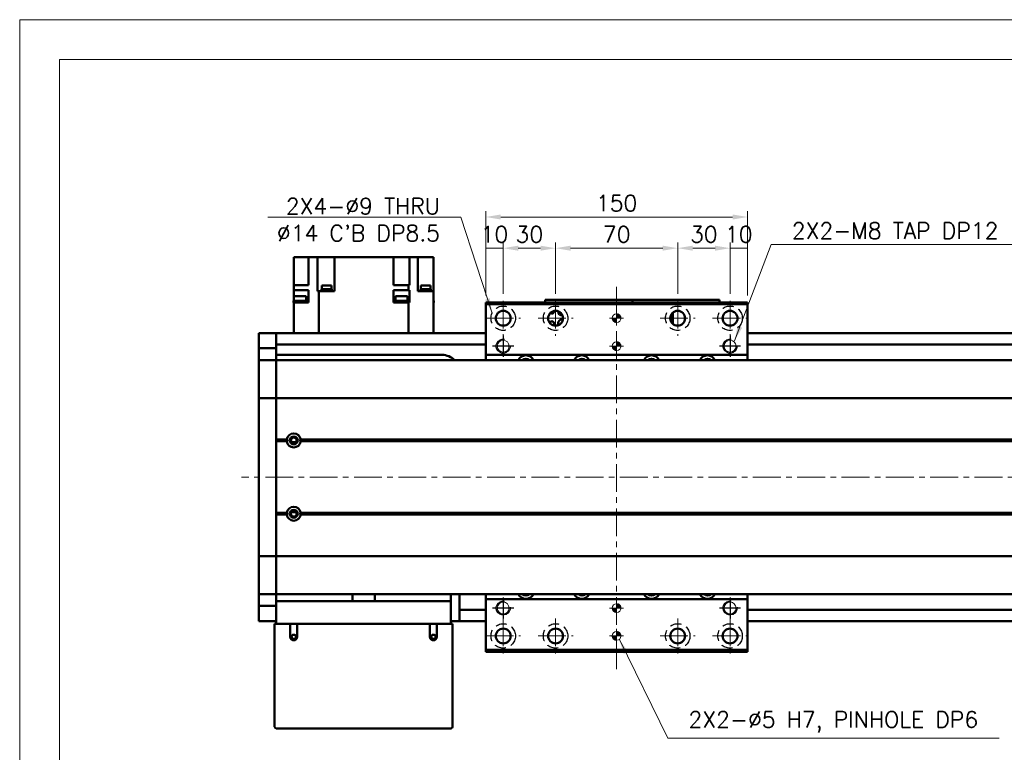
# Model space of a CAD drawing. Header units: millimetres. Extents: x 46891 to 50463, y 6223 to 9884.
# Tile 3 of 5: x 48547 to 49111, y 9465 to 9884. Entities that reach past the tile are written whole.
import ezdxf

# ---------------------------------------------------------------- set-up
doc = ezdxf.new("R2010")
doc.units = ezdxf.units.MM
doc.header["$LTSCALE"] = 0.5
doc.linetypes.add('CENTER', pattern=[50.8, 31.75, -6.35, 6.35, -6.35])
doc.linetypes.add('HIDDENX2', pattern=[19.05, 12.7, -6.35])
doc.layers.get('0').update_dxf_attribs({"lineweight": 20})
doc.layers.add('1', color=1, linetype='CENTER', lineweight=13)
doc.layers.add('외형선(ISO)', color=7, linetype='Continuous', lineweight=50)
for name, color, linetype in [('2', 2, 'HIDDENX2'), ('C', 1, 'CENTER'), ('DIM', 4, 'Continuous')]:
    doc.layers.add(name, color=color, linetype=linetype)
doc.styles.add('DSR TEXT', font='romans.shx', dxfattribs={"bigfont": 'whgtxt.shx'})
doc.styles.get("Standard").update_dxf_attribs({"font": 'romans.shx', "bigfont": 'whgtxt.shx'})
doc.dimstyles.new('DSR', dxfattribs={"dimscale": 2, "dimtxt": 3, "dimasz": 3, "dimexe": 0.5, "dimexo": 0.5, "dimgap": 0.5, "dimtad": 1, "dimdsep": 46, "dimtxsty": 'Standard', "dimcen": 2.5, "dimclrd": 4, "dimclre": 4, "dimclrt": 2, "dimadec": 0, "dimazin": 2, "dimtfac": 1, "dimtmove": 0, "dimatfit": 3, "dimfxl": 0, "dimlwd": -1, "dimlwe": -1, "dimarcsym": 0})

# ---------------------------------------------------------------- blocks, each defined once
blk = doc.blocks.new('A$C1C1952E1')
at = {"color": 1}
blk.add_lwpolyline([(0, 0), (420, 0), (420, 297), (0, 297)], close=True, dxfattribs=at)
at = {"color": 3}
blk.add_lwpolyline([(5, 5), (415, 5), (415, 292), (5, 292)], close=True, dxfattribs=at)
blk = doc.blocks.new('A$C33E56CC6')
h = blk.add_hatch()
h.set_pattern_fill('ANSI31', color=256, style=0)
h.set_pattern_definition([(45, (-7065.45672, -6508.5399), (-0.0883883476, 0.0883883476), [])])
h.paths.add_polyline_path([(4, 6.5, 0.414214), (1.5, 4), (4, 4)])
h.paths.add_polyline_path([(6.5, 4), (4, 4), (4, 1.5, 0.414214)])
blk.add_circle((4, 4), 2.5)
at = {"layer": '1'}
for p, q in [((4, 0), (4, 8)), ((0, 4), (8, 4))]:
    blk.add_line(p, q, dxfattribs=at)
blk = doc.blocks.new('tap8')
blk.add_circle((0, 0), 3.4)
at = {"layer": 'C', "color": 1, "linetype": 'CENTER'}
for p, q in [((0, -6.05), (0, 6.05)), ((-6.05, 0), (6.05, 0))]:
    blk.add_line(p, q, dxfattribs=at)
at = {"layer": 'DIM', "color": 3}
blk.add_arc((0, 0), 4, 263.8455, 189.4314, dxfattribs=at)
blk = doc.blocks.new('*D113')
at = {"color": 1, "linetype": 'ByBlock'}
for p, q in [((48813.71, 9726.16), (48813.71, 9756.63)), ((48823.71, 9727.16), (48823.71, 9756.63)), ((48823.71, 9753.33), (48813.71, 9753.33))]:
    blk.add_line(p, q, dxfattribs=at)
at = {"layer": 'Defpoints', "color": 0}
for p in [(48813.71, 9753.33), (48813.71, 9722.2), (48823.71, 9723.2)]:
    blk.add_point(p, dxfattribs=at)
at = {"color": 3, "insert": (48818.71, 9761.25), "char_height": 9.24, "attachment_point": 5, "style": 'DSR TEXT'}
blk.add_mtext('10', dxfattribs=at)
blk = doc.blocks.new('*D114')
at = {"color": 1, "linetype": 'ByBlock'}
for p, q in [((48823.71, 9727.16), (48823.71, 9756.63)), ((48853.71, 9727.16), (48853.71, 9756.63)), ((48832.29, 9753.33), (48845.13, 9753.33))]:
    blk.add_line(p, q, dxfattribs=at)
at = {"color": 1}
for points in [[(48832.29, 9754.76), (48832.29, 9751.9), (48823.71, 9753.33)], [(48845.13, 9754.76), (48845.13, 9751.9), (48853.71, 9753.33)]]:
    blk.add_solid(points, dxfattribs=at)
at = {"layer": 'Defpoints', "color": 0}
for p in [(48853.71, 9753.33), (48823.71, 9723.2), (48853.71, 9723.2)]:
    blk.add_point(p, dxfattribs=at)
at = {"color": 3, "insert": (48838.71, 9761.25), "char_height": 9.24, "attachment_point": 5, "style": 'DSR TEXT'}
blk.add_mtext('30', dxfattribs=at)
blk = doc.blocks.new('*D115')
at = {"color": 1, "linetype": 'ByBlock'}
for p, q in [((48853.71, 9727.16), (48853.71, 9756.63)), ((48923.71, 9727.16), (48923.71, 9756.63)), ((48862.29, 9753.33), (48915.13, 9753.33))]:
    blk.add_line(p, q, dxfattribs=at)
at = {"color": 1}
for points in [[(48862.29, 9754.76), (48862.29, 9751.9), (48853.71, 9753.33)], [(48915.13, 9754.76), (48915.13, 9751.9), (48923.71, 9753.33)]]:
    blk.add_solid(points, dxfattribs=at)
at = {"layer": 'Defpoints', "color": 0}
for p in [(48923.71, 9753.33), (48853.71, 9723.2), (48923.71, 9723.2)]:
    blk.add_point(p, dxfattribs=at)
at = {"color": 3, "insert": (48888.71, 9761.25), "char_height": 9.24, "attachment_point": 5, "style": 'DSR TEXT'}
blk.add_mtext('70', dxfattribs=at)
blk = doc.blocks.new('*D116')
at = {"color": 1, "linetype": 'ByBlock'}
for p, q in [((48923.71, 9727.16), (48923.71, 9756.63)), ((48953.71, 9727.16), (48953.71, 9756.63)), ((48932.29, 9753.33), (48945.13, 9753.33))]:
    blk.add_line(p, q, dxfattribs=at)
at = {"color": 1}
for points in [[(48932.29, 9754.76), (48932.29, 9751.9), (48923.71, 9753.33)], [(48945.13, 9754.76), (48945.13, 9751.9), (48953.71, 9753.33)]]:
    blk.add_solid(points, dxfattribs=at)
at = {"layer": 'Defpoints', "color": 0}
for p in [(48953.71, 9753.33), (48923.71, 9723.2), (48953.71, 9723.2)]:
    blk.add_point(p, dxfattribs=at)
at = {"color": 3, "insert": (48938.71, 9761.25), "char_height": 9.24, "attachment_point": 5, "style": 'DSR TEXT'}
blk.add_mtext('30', dxfattribs=at)
blk = doc.blocks.new('*D117')
at = {"color": 1, "linetype": 'ByBlock'}
for p, q in [((48953.71, 9727.16), (48953.71, 9756.63)), ((48963.71, 9726.16), (48963.71, 9756.63)), ((48953.71, 9753.33), (48963.71, 9753.33))]:
    blk.add_line(p, q, dxfattribs=at)
at = {"layer": 'Defpoints', "color": 0}
for p in [(48963.71, 9753.33), (48953.71, 9723.2), (48963.71, 9722.2)]:
    blk.add_point(p, dxfattribs=at)
at = {"color": 3, "insert": (48958.71, 9761.25), "char_height": 9.24, "attachment_point": 5, "style": 'DSR TEXT'}
blk.add_mtext('10', dxfattribs=at)
blk = doc.blocks.new('*D118')
at = {"color": 1, "linetype": 'ByBlock'}
for p, q in [((48813.71, 9726.16), (48813.71, 9774.49)), ((48963.71, 9726.16), (48963.71, 9774.49)), ((48955.13, 9771.19), (48822.29, 9771.19))]:
    blk.add_line(p, q, dxfattribs=at)
at = {"color": 1}
for points in [[(48822.29, 9772.62), (48822.29, 9769.76), (48813.71, 9771.19)], [(48955.13, 9772.62), (48955.13, 9769.76), (48963.71, 9771.19)]]:
    blk.add_solid(points, dxfattribs=at)
at = {"layer": 'Defpoints', "color": 0}
for p in [(48813.71, 9771.19), (48813.71, 9722.2), (48963.71, 9722.2)]:
    blk.add_point(p, dxfattribs=at)
at = {"color": 3, "insert": (48888.71, 9779.11), "char_height": 9.24, "attachment_point": 5, "style": 'DSR TEXT'}
blk.add_mtext('150', dxfattribs=at)

msp = doc.modelspace()

# ---------------------------------------------------------------- linework, layer by layer
at = {"layer": '1'}
for p, q in [((48888.71073, 9512.2047), (48888.71073, 9732.2047)), ((48823.71073, 9723.2047), (48823.71073, 9703.2047)), ((48853.71073, 9723.2047), (48853.71073, 9703.2047)), ((48923.71073, 9723.2047), (48923.71073, 9703.2047)), ((48953.71073, 9723.2047), (48953.71073, 9703.2047)), ((48813.71073, 9713.2047), (48833.71073, 9713.2047)), ((48843.71073, 9713.2047), (48863.71073, 9713.2047)), ((48913.71073, 9713.2047), (48933.71073, 9713.2047)), ((48943.71073, 9713.2047), (48963.71073, 9713.2047)), ((49363.71073, 9622.2047), (48673.71073, 9622.2047)), ((48823.71073, 9541.2047), (48823.71073, 9521.2047)), ((48853.71073, 9541.2047), (48853.71073, 9521.2047)), ((48923.71073, 9541.2047), (48923.71073, 9521.2047)), ((48953.71073, 9541.2047), (48953.71073, 9521.2047)), ((48813.71073, 9531.2047), (48833.71073, 9531.2047)), ((48843.71073, 9531.2047), (48863.71073, 9531.2047)), ((48913.71073, 9531.2047), (48933.71073, 9531.2047)), ((48943.71073, 9531.2047), (48963.71073, 9531.2047))]:
    msp.add_line(p, q, dxfattribs=at)
at = {"layer": '2'}
for centre in [(48823.71073, 9713.2047), (48853.71073, 9713.2047), (48923.71073, 9713.2047), (48953.71073, 9713.2047), (48823.71073, 9531.2047), (48853.71073, 9531.2047), (48923.71073, 9531.2047), (48953.71073, 9531.2047)]:
    msp.add_circle(centre, 7, dxfattribs=at)
at = {"layer": '외형선(ISO)'}
for p, q in [((48703.71073, 9748.2047), (48703.71073, 9732.2047)), ((48708.11073, 9748.2047), (48703.71073, 9748.2047)), ((48708.11073, 9748.2047), (48712.11073, 9748.2047)), ((48712.11073, 9732.2047), (48712.11073, 9748.2047)), ((48712.26688, 9748.2047), (48712.11073, 9748.2047)), ((48712.26688, 9748.2047), (48717.34362, 9748.2047)), ((48717.34362, 9728.7047), (48717.34362, 9748.2047)), ((48722.51073, 9748.2047), (48717.34362, 9748.2047)), ((48722.51073, 9748.2047), (48727.01073, 9748.2047)), ((48727.01073, 9728.7047), (48727.01073, 9748.2047)), ((48760.91073, 9748.2047), (48727.01073, 9748.2047)), ((48760.91073, 9748.2047), (48760.91073, 9732.2047)), ((48760.91073, 9748.2047), (48764.91073, 9748.2047)), ((48770.03267, 9748.2047), (48764.91073, 9748.2047)), ((48770.03267, 9732.2047), (48770.03267, 9748.2047)), ((48770.0434, 9748.2047), (48770.03267, 9748.2047)), ((48770.0434, 9748.2047), (48774.81073, 9748.2047)), ((48774.81073, 9728.7047), (48774.81073, 9748.2047)), ((48774.81073, 9748.2047), (48779.31073, 9748.2047)), ((48783.71073, 9748.2047), (48779.31073, 9748.2047)), ((48783.71073, 9728.7047), (48783.71073, 9748.2047)), ((48703.71073, 9729.2047), (48703.71073, 9732.2047)), ((48712.11073, 9732.2047), (48703.71073, 9732.2047)), ((48725.26215, 9731.9047), (48719.76215, 9731.9047)), ((48719.76215, 9731.9047), (48719.76215, 9729.9047)), ((48725.26215, 9731.9047), (48725.26215, 9729.9047)), ((48760.91073, 9732.2047), (48769.37692, 9732.2047)), ((48769.37692, 9729.2047), (48769.37692, 9732.2047)), ((48770.03267, 9732.2047), (48769.37692, 9732.2047)), ((48782.02167, 9731.9047), (48776.52167, 9731.9047)), ((48776.52167, 9731.9047), (48776.52167, 9729.9047)), ((48782.02167, 9731.9047), (48782.02167, 9729.9047)), ((48703.71073, 9724.2047), (48703.71073, 9729.2047)), ((48703.71073, 9729.2047), (48712.11073, 9729.2047)), ((48712.11073, 9724.2047), (48712.11073, 9729.2047)), ((48717.34362, 9728.7047), (48717.37806, 9728.7047)), ((48718.04454, 9728.7047), (48717.37806, 9728.7047)), ((48718.04454, 9704.7047), (48718.04454, 9728.7047)), ((48718.04454, 9728.7047), (48727.01073, 9728.7047)), ((48725.51215, 9729.2047), (48719.51215, 9729.2047)), ((48719.51215, 9729.2047), (48719.51215, 9728.7047)), ((48725.46215, 9729.9047), (48719.56215, 9729.9047)), ((48719.56215, 9729.9047), (48719.56215, 9729.2047)), ((48725.46215, 9729.9047), (48725.46215, 9729.2047)), ((48725.51215, 9729.2047), (48725.51215, 9728.7047)), ((48760.91073, 9729.2047), (48769.37692, 9729.2047)), ((48760.91073, 9724.2047), (48760.91073, 9729.2047)), ((48769.37692, 9729.2047), (48770.03267, 9729.2047)), ((48770.03267, 9724.2047), (48770.03267, 9729.2047)), ((48774.81073, 9728.7047), (48775.15457, 9728.7047)), ((48783.71073, 9728.7047), (48775.15457, 9728.7047)), ((48782.27167, 9729.2047), (48776.27167, 9729.2047)), ((48776.27167, 9729.2047), (48776.27167, 9728.7047)), ((48782.22167, 9729.9047), (48776.32167, 9729.9047)), ((48776.32167, 9729.9047), (48776.32167, 9729.2047)), ((48782.22167, 9729.9047), (48782.22167, 9729.2047)), ((48782.27167, 9729.2047), (48782.27167, 9728.7047)), ((48783.71073, 9704.7047), (48783.71073, 9728.7047)), ((48711.09083, 9723.2047), (48703.49083, 9723.2047)), ((48703.49083, 9722.2047), (48703.49083, 9723.2047)), ((48703.49083, 9722.2047), (48703.71073, 9722.2047)), ((48703.71073, 9724.2047), (48703.71073, 9723.2047)), ((48703.71073, 9724.2047), (48703.79083, 9724.2047)), ((48703.71073, 9722.2047), (48703.71073, 9704.7047)), ((48712.14979, 9722.2047), (48703.71073, 9722.2047)), ((48710.79083, 9725.8047), (48703.79083, 9725.8047)), ((48703.79083, 9723.2047), (48703.79083, 9725.8047)), ((48710.79083, 9723.2047), (48710.79083, 9725.8047)), ((48712.11073, 9724.2047), (48710.79083, 9724.2047)), ((48711.09083, 9722.2047), (48711.09083, 9723.2047)), ((48712.11073, 9724.2047), (48712.14979, 9724.2047)), ((48712.14979, 9724.2047), (48712.14979, 9722.2047)), ((48760.9093, 9724.2047), (48760.91073, 9724.2047)), ((48760.9093, 9724.2047), (48760.9093, 9722.2047)), ((48764.14742, 9722.2047), (48760.9093, 9722.2047)), ((48761.92135, 9724.2047), (48760.91073, 9724.2047)), ((48769.22135, 9723.2047), (48761.62135, 9723.2047)), ((48761.62135, 9722.2047), (48761.62135, 9723.2047)), ((48768.92135, 9725.8047), (48761.92135, 9725.8047)), ((48761.92135, 9723.2047), (48761.92135, 9725.8047)), ((48764.14742, 9722.2047), (48766.69527, 9722.2047)), ((48769.37692, 9722.2047), (48766.69527, 9722.2047)), ((48768.92135, 9723.2047), (48768.92135, 9725.8047)), ((48768.92135, 9724.2047), (48770.03267, 9724.2047)), ((48769.22135, 9722.2047), (48769.22135, 9723.2047)), ((48769.37692, 9704.7047), (48769.37692, 9722.2047)), ((48770.03536, 9722.2047), (48769.37692, 9722.2047)), ((48770.03267, 9724.2047), (48770.03536, 9724.2047)), ((48770.03536, 9722.2047), (48770.03536, 9724.2047)), ((48783.93063, 9723.2047), (48783.71073, 9723.2047)), ((48783.71073, 9722.2047), (48783.93063, 9722.2047)), ((48783.93063, 9722.2047), (48783.93063, 9723.2047)), ((48813.71073, 9722.2047), (48813.71073, 9721.2047)), ((48813.71073, 9722.2047), (48963.71073, 9722.2047)), ((48813.71073, 9721.2047), (48813.71073, 9692.2047)), ((48963.71073, 9721.2047), (48813.71073, 9721.2047)), ((48847.71073, 9723.70468), (48847.71073, 9723.70466)), ((48847.71073, 9723.70468), (48897.71073, 9723.70468)), ((48847.71073, 9722.2047), (48847.71073, 9723.70466)), ((48850.71073, 9723.70465), (48894.71073, 9723.70465)), ((48897.71073, 9723.70468), (48897.71073, 9723.70466)), ((48897.71073, 9723.70468), (48947.71073, 9723.70468)), ((48897.71073, 9723.70466), (48897.71073, 9722.2047)), ((48897.71073, 9722.2047), (48897.71073, 9723.70466)), ((48900.71073, 9723.70465), (48944.71073, 9723.70465)), ((48947.71073, 9723.70466), (48947.71073, 9722.2047)), ((48963.71073, 9721.2047), (48963.71073, 9722.2047)), ((48963.71073, 9692.2047), (48963.71073, 9721.2047)), ((48920.91073, 9716.40197), (48920.91073, 9710.90469)), ((48919.61073, 9712.08555), (48919.61073, 9714.32385)), ((48920.91073, 9710.90469), (48920.13688, 9710.90469)), ((48920.91073, 9710.90469), (48920.91073, 9710.00744)), ((48683.71073, 9701.7047), (48683.71073, 9704.7047)), ((48693.71073, 9704.7047), (48683.71073, 9704.7047)), ((48693.71073, 9701.7047), (48693.71073, 9704.7047)), ((48693.71073, 9704.7047), (48813.71073, 9704.7047)), ((48693.71073, 9704.7047), (48693.71073, 9701.7047)), ((48963.71073, 9704.7047), (49343.71073, 9704.7047)), ((48683.71073, 9701.7047), (48683.71073, 9698.7651)), ((48683.71073, 9698.7651), (48683.71073, 9695.96506)), ((48693.71073, 9701.7047), (48693.71073, 9699.2047)), ((48693.71073, 9698.7651), (48693.71073, 9701.7047)), ((48693.71073, 9695.96506), (48693.71073, 9698.7651)), ((48693.71073, 9698.2047), (48813.71073, 9698.2047)), ((48963.71073, 9698.2047), (49343.71073, 9698.2047)), ((48683.71073, 9695.96506), (48683.71073, 9689.27136)), ((48693.71073, 9695.96506), (48683.71073, 9695.96506)), ((48693.71073, 9689.27136), (48693.71073, 9695.96506)), ((48683.71073, 9689.27136), (48683.71073, 9689.2047)), ((48693.71073, 9689.27136), (48683.71073, 9689.27136)), ((48683.71073, 9686.50835), (48683.71073, 9689.2047)), ((48693.71073, 9689.2047), (48683.71073, 9689.2047)), ((48788.71073, 9692.2047), (48693.71073, 9692.2047)), ((48693.71073, 9689.2047), (48693.71073, 9689.27136)), ((48693.71073, 9689.2047), (48693.71073, 9686.50835)), ((48693.71073, 9686.50835), (48693.71073, 9689.2047)), ((49343.71073, 9689.2047), (48693.71073, 9689.2047)), ((48813.71073, 9692.2047), (48813.71073, 9689.2047)), ((48963.71073, 9692.2047), (48813.71073, 9692.2047)), ((48963.71073, 9689.2047), (48963.71073, 9692.2047)), ((48683.71073, 9667.90022), (48683.71073, 9686.50835)), ((48693.71073, 9686.50835), (48693.71073, 9667.90022)), ((48693.71073, 9667.90022), (48693.71073, 9686.50835)), ((48683.71073, 9667.90022), (48683.71073, 9667.43211)), ((48683.71073, 9665.43211), (48683.71073, 9667.43211)), ((48693.71073, 9667.43211), (48683.71073, 9667.43211)), ((48683.71073, 9665.43211), (48683.71073, 9578.97729)), ((48693.71073, 9667.43211), (48693.71073, 9667.90022)), ((48693.71073, 9667.90022), (48693.71073, 9667.43211)), ((48693.71073, 9667.43211), (48693.71073, 9665.43211)), ((48693.71073, 9665.43211), (48693.71073, 9667.43211)), ((49343.71073, 9667.43211), (48693.71073, 9667.43211)), ((48693.71073, 9578.97729), (48693.71073, 9665.43211)), ((48693.71073, 9665.43211), (48693.71073, 9643.7047)), ((48699.7421, 9643.7047), (48693.71073, 9643.7047)), ((48700.21073, 9643.2047), (48693.71073, 9643.2047)), ((48699.7421, 9642.7047), (48693.71073, 9642.7047)), ((48693.71073, 9642.7047), (48693.71073, 9601.7047)), ((48702.43494, 9642.2047), (48704.98652, 9642.2047)), ((49330.21073, 9643.2047), (48707.21073, 9643.2047)), ((49329.7421, 9643.7047), (48707.67936, 9643.7047)), ((49329.7421, 9642.7047), (48707.67936, 9642.7047)), ((48702.43494, 9602.2047), (48704.98652, 9602.2047)), ((48699.7421, 9601.7047), (48693.71073, 9601.7047)), ((48700.21073, 9601.2047), (48693.71073, 9601.2047)), ((48699.7421, 9600.7047), (48693.71073, 9600.7047)), ((48693.71073, 9600.7047), (48693.71073, 9578.97729)), ((49330.21073, 9601.2047), (48707.21073, 9601.2047)), ((49329.7421, 9601.7047), (48707.67936, 9601.7047)), ((49329.7421, 9600.7047), (48707.67936, 9600.7047)), ((48683.71073, 9576.97729), (48683.71073, 9578.97729)), ((48683.71073, 9576.97729), (48683.71073, 9576.50918)), ((48693.71073, 9576.97729), (48683.71073, 9576.97729)), ((48683.71073, 9557.90106), (48683.71073, 9576.50918)), ((48693.71073, 9578.97729), (48693.71073, 9576.97729)), ((48693.71073, 9576.97729), (48693.71073, 9578.97729)), ((48693.71073, 9576.50918), (48693.71073, 9576.97729)), ((48693.71073, 9576.97729), (48693.71073, 9576.50918)), ((49343.71073, 9576.97729), (48693.71073, 9576.97729)), ((48693.71073, 9576.50918), (48693.71073, 9557.90106)), ((48693.71073, 9557.90106), (48693.71073, 9576.50918)), ((48683.71073, 9555.2047), (48683.71073, 9557.90106)), ((48693.71073, 9557.90106), (48693.71073, 9555.2047)), ((48693.71073, 9555.2047), (48693.71073, 9557.90106)), ((48683.71073, 9555.2047), (48683.71073, 9555.13805)), ((48693.71073, 9555.2047), (48683.71073, 9555.2047)), ((48683.71073, 9555.13805), (48683.71073, 9548.44434)), ((48693.71073, 9555.13805), (48683.71073, 9555.13805)), ((48693.71073, 9555.13805), (48693.71073, 9555.2047)), ((49343.71073, 9555.2047), (48693.71073, 9555.2047)), ((48693.71073, 9554.22556), (48693.71073, 9555.13805)), ((48693.71073, 9554.22556), (48693.71073, 9551.2047)), ((48737.3076, 9551.2047), (48737.3076, 9555.2047)), ((48750.11385, 9555.2047), (48750.11385, 9551.2047)), ((48793.71073, 9551.2047), (48793.71073, 9555.2047)), ((48798.71073, 9550.2047), (48798.71073, 9555.2047)), ((48813.71073, 9555.2047), (48813.71073, 9552.2047)), ((48813.71073, 9552.2047), (48813.71073, 9523.2047)), ((48813.71073, 9552.2047), (48963.71073, 9552.2047)), ((48963.71073, 9552.2047), (48963.71073, 9555.2047)), ((48963.71073, 9523.2047), (48963.71073, 9552.2047)), ((48683.71073, 9548.44434), (48683.71073, 9545.6443)), ((48693.71073, 9548.44434), (48683.71073, 9548.44434)), ((48693.71073, 9551.2047), (48793.71073, 9551.2047)), ((48693.71073, 9538.2047), (48693.71073, 9551.2047)), ((48793.71073, 9551.2047), (48793.71073, 9538.2047)), ((48798.71073, 9546.2047), (48798.71073, 9550.2047)), ((48798.71073, 9546.2047), (48798.71073, 9545.2047)), ((48798.71073, 9546.2047), (48813.71073, 9546.2047)), ((48963.71073, 9546.2047), (49343.71073, 9546.2047)), ((48683.71073, 9545.6443), (48683.71073, 9542.7047)), ((48683.71073, 9539.7047), (48683.71073, 9542.7047)), ((48798.71073, 9542.7047), (48798.71073, 9545.2047)), ((48798.71073, 9542.7047), (48798.71073, 9539.7047)), ((48693.71073, 9539.7047), (48683.71073, 9539.7047)), ((48693.71073, 9538.2047), (48692.71073, 9538.2047)), ((48692.71073, 9479.2047), (48692.71073, 9538.2047)), ((48701.71073, 9538.2047), (48693.71073, 9538.2047)), ((48705.71073, 9538.2047), (48701.71073, 9538.2047)), ((48701.71073, 9538.2047), (48701.71073, 9530.7047)), ((48705.71073, 9530.7047), (48705.71073, 9538.2047)), ((48781.71073, 9538.2047), (48705.71073, 9538.2047)), ((48785.71073, 9538.2047), (48781.71073, 9538.2047)), ((48781.71073, 9538.2047), (48781.71073, 9530.7047)), ((48785.71073, 9530.7047), (48785.71073, 9538.2047)), ((48793.71073, 9538.2047), (48785.71073, 9538.2047)), ((48793.71073, 9539.7047), (48798.71073, 9539.7047)), ((48794.71073, 9538.2047), (48793.71073, 9538.2047)), ((48794.71073, 9538.2047), (48794.71073, 9479.2047)), ((48798.71073, 9539.7047), (48813.71073, 9539.7047)), ((48963.71073, 9539.7047), (49343.71073, 9539.7047)), ((48813.71073, 9523.2047), (48813.71073, 9522.2047)), ((48813.71073, 9523.2047), (48963.71073, 9523.2047)), ((48963.71073, 9522.2047), (48963.71073, 9523.2047)), ((48813.71073, 9522.2047), (48963.71073, 9522.2047)), ((48793.71073, 9478.2047), (48693.71073, 9478.2047))]:
    msp.add_line(p, q, dxfattribs=at)
for centre, radius in [((48823.71073, 9713.2047), 4.25), ((48853.71073, 9713.2047), 4.25), ((48923.71073, 9713.2047), 4.25), ((48953.71073, 9713.2047), 4.25), ((48703.71073, 9643.2047), 2.25), ((48703.71073, 9643.2047), 1.621), ((48703.71073, 9601.2047), 2.25), ((48703.71073, 9601.2047), 1.621), ((48823.71073, 9531.2047), 4.25), ((48853.71073, 9531.2047), 4.25), ((48923.71073, 9531.2047), 4.25), ((48953.71073, 9531.2047), 4.25), ((48703.71073, 9530.7047), 1.2295), ((48783.71073, 9530.7047), 1.2295)]:
    msp.add_circle(centre, radius, dxfattribs=at)
for centre, radius, start, end in [((48851.71073, 9717.2047), 1.2295, 224.8440881, 8.2860527), ((48857.71073, 9717.2047), 2.5, 180.5396205, 269.4603314), ((48851.71073, 9710.2047), 1.2295, 302.7008497, 169.9190745), ((48857.71073, 9710.2047), 2.5, 84.9668066, 201.2933366), ((48788.71073, 9682.2047), 10, 44.4270041, 90), ((48836.71073, 9687.2047), 4.75, 24.9010693, 155.0989307), ((48836.71073, 9687.2047), 2.75, 46.6582575, 133.3417425), ((48868.71073, 9687.2047), 4.75, 24.9010693, 155.0989307), ((48868.71073, 9687.2047), 2.75, 46.6582575, 133.3417425), ((48908.71073, 9687.2047), 4.75, 24.9010693, 155.0989307), ((48908.71073, 9687.2047), 2.75, 46.6582575, 133.3417425), ((48940.71073, 9687.2047), 4.75, 24.9010693, 155.0989307), ((48940.71073, 9687.2047), 2.75, 46.6582575, 133.3417425), ((48703.71073, 9643.2047), 4, 7.1807559, 172.8192441), ((48703.71073, 9643.2047), 4, 187.1807558, 352.8192442), ((48703.71073, 9601.2047), 4, 7.1807558, 172.8192442), ((48703.71073, 9601.2047), 4, 187.1807558, 352.8192442), ((48836.71073, 9557.2047), 4.75, 204.9010555, 335.0989445), ((48836.71073, 9557.2047), 2.75, 226.658226, 313.341774), ((48868.71073, 9557.2047), 4.75, 204.9010555, 335.0989445), ((48868.71073, 9557.2047), 2.75, 226.658226, 313.341774), ((48908.71073, 9557.2047), 4.75, 204.9010555, 335.0989445), ((48908.71073, 9557.2047), 2.75, 226.658226, 313.341774), ((48940.71073, 9557.2047), 4.75, 204.9010555, 335.0989445), ((48940.71073, 9557.2047), 2.75, 226.658226, 313.341774), ((48703.71073, 9530.7047), 2, 180, 0), ((48783.71073, 9530.7047), 2, 180, 0), ((48693.71073, 9479.2047), 1, 180, 270), ((48793.71073, 9479.2047), 1, 270, 0)]:
    msp.add_arc(centre, radius, start, end, dxfattribs=at)
at = {"layer": '외형선(ISO)', "extrusion": (0, 0, -1)}
for centre, major_axis, start_param, end_param in [((48850.71073, 9723.70466), (-3, 0), 4.71221136, 6.282830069), ((48894.71073, 9723.70466), (3, 0), 6.283007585, 7.853981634), ((48900.71073, 9723.70466), (-3, 0), 4.712203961, 6.28281528), ((48944.71073, 9723.70466), (3, 0), 6.283000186, 7.853981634)]:
    msp.add_ellipse(centre, major_axis=major_axis, ratio=0.00001, start_param=start_param, end_param=end_param, dxfattribs=at)
at = {"layer": '외형선(ISO)'}
for points in [[(48699.7421, 9643.7047), (48699.97642, 9643.43902), (48700.21073, 9643.2047)], [(48700.21073, 9643.2047), (48699.97642, 9642.97039), (48699.7421, 9642.7047)], [(48707.21073, 9643.2047), (48707.44504, 9643.43902), (48707.67936, 9643.7047)], [(48707.67936, 9642.7047), (48707.44504, 9642.97039), (48707.21073, 9643.2047)], [(48699.7421, 9601.7047), (48699.97642, 9601.43902), (48700.21073, 9601.2047)], [(48700.21073, 9601.2047), (48699.97642, 9600.97039), (48699.7421, 9600.7047)], [(48707.21073, 9601.2047), (48707.44504, 9601.43902), (48707.67936, 9601.7047)], [(48707.67936, 9600.7047), (48707.44504, 9600.97039), (48707.21073, 9601.2047)]]:
    msp.add_open_spline(points, degree=2, dxfattribs=at)

# ---------------------------------------------------------------- block references
at = {"xscale": 4.563000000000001, "yscale": 4.563000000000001, "zscale": 4.563000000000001}
msp.add_blockref('A$C1C1952E1', (48546.67132, 8528.99552), dxfattribs=at)
at = {"xscale": -1}
for name, p, rotation in [('A$C33E56CC6', (48884.71073, 9717.2047), 180), ('tap8', (48823.71073, 9697.2047), 90), ('A$C33E56CC6', (48884.71073, 9701.2047), 180), ('tap8', (48953.71073, 9697.2047), 90), ('tap8', (48823.71073, 9547.2047), 90), ('tap8', (48953.71073, 9547.2047), 90), ('A$C33E56CC6', (48884.71073, 9551.2047), 180), ('A$C33E56CC6', (48884.71073, 9535.2047), 180)]:
    msp.add_blockref(name, p, dxfattribs=dict(at, rotation=rotation))

# ---------------------------------------------------------------- texts
at = {"color": 3, "char_height": 9.24, "style": 'DSR TEXT'}
for s, insert, attachment_point in [("2X4-%%C9 THRU\\P%%C14 C'B DP8.5", (48787.51198, 9757.34252), 9), ('2X2-M8 TAP DP12', (48989.07274, 9758.71615), 7), ('2X2-%%C5 H7, PINHOLE DP6', (48929.90018, 9475.88129), 7)]:
    msp.add_mtext(s, dxfattribs=dict(at, insert=insert, attachment_point=attachment_point))

# ---------------------------------------------------------------- dimensions: what is measured, and where the dimension line sits
for base, p1, p2, picture, middle in [((48813.71073, 9771.19196), (48963.71073, 9722.2047), (48813.71073, 9722.2047), '*D118', (48888.71073, 9779.11196)), ((48813.71073, 9753.33174), (48823.71073, 9723.2047), (48813.71073, 9722.2047), '*D113', (48818.71073, 9761.25174)), ((48853.71073, 9753.33174), (48823.71073, 9723.2047), (48853.71073, 9723.2047), '*D114', (48838.71073, 9761.25174)), ((48923.71073, 9753.33174), (48853.71073, 9723.2047), (48923.71073, 9723.2047), '*D115', (48888.71073, 9761.25174)), ((48953.71073, 9753.33174), (48923.71073, 9723.2047), (48953.71073, 9723.2047), '*D116', (48938.71073, 9761.25174)), ((48963.71073, 9753.33174), (48953.71073, 9723.2047), (48963.71073, 9722.2047), '*D117', (48958.71073, 9761.25174))]:
    dim = msp.add_linear_dim(base=base, p1=p1, p2=p2, dimstyle='DSR', override={"dimscale": 3.3, "dimtxt": 2.8, "dimasz": 2.600136, "dimexe": 1, "dimexo": 1.2, "dimgap": 1, "dimdec": 4, "dimtxsty": 'DSR TEXT', "dimclrd": 1, "dimclre": 1, "dimclrt": 3, "dimtdec": 4, "dimtix": 1})
    dim.commit()
    dim.dimension.update_dxf_attribs({"geometry": picture, "text_midpoint": middle})

# ---------------------------------------------------------------- leaders
at = {"annotation_type": 0, "has_hookline": 1}
for points, hookline_direction, text_width in [([(48817.35279, 9716.13328), (48799.39243, 9771.0731), (48790.81198, 9771.0731)], 1, 98.615), ([(48956.29002, 9700.26203), (48977.19229, 9755.41615), (48985.77274, 9755.41615)], 0, 126.775), ([(48890.27517, 9529.2547), (48918.01973, 9472.58129), (48926.60018, 9472.58129)], 0, 178.0625)]:
    msp.add_leader(points, dimstyle='DSR', override={"dimscale": 3.3, "dimtxt": 2.8, "dimasz": 2.600136, "dimexe": 1, "dimexo": 1.2, "dimgap": 1, "dimdec": 4, "dimtxsty": 'DSR TEXT', "dimclrd": 1, "dimclre": 1, "dimclrt": 3, "dimtdec": 4, "dimtix": 1}, dxfattribs=dict(at, hookline_direction=hookline_direction, text_width=text_width))

doc.saveas('drawing.dxf')
